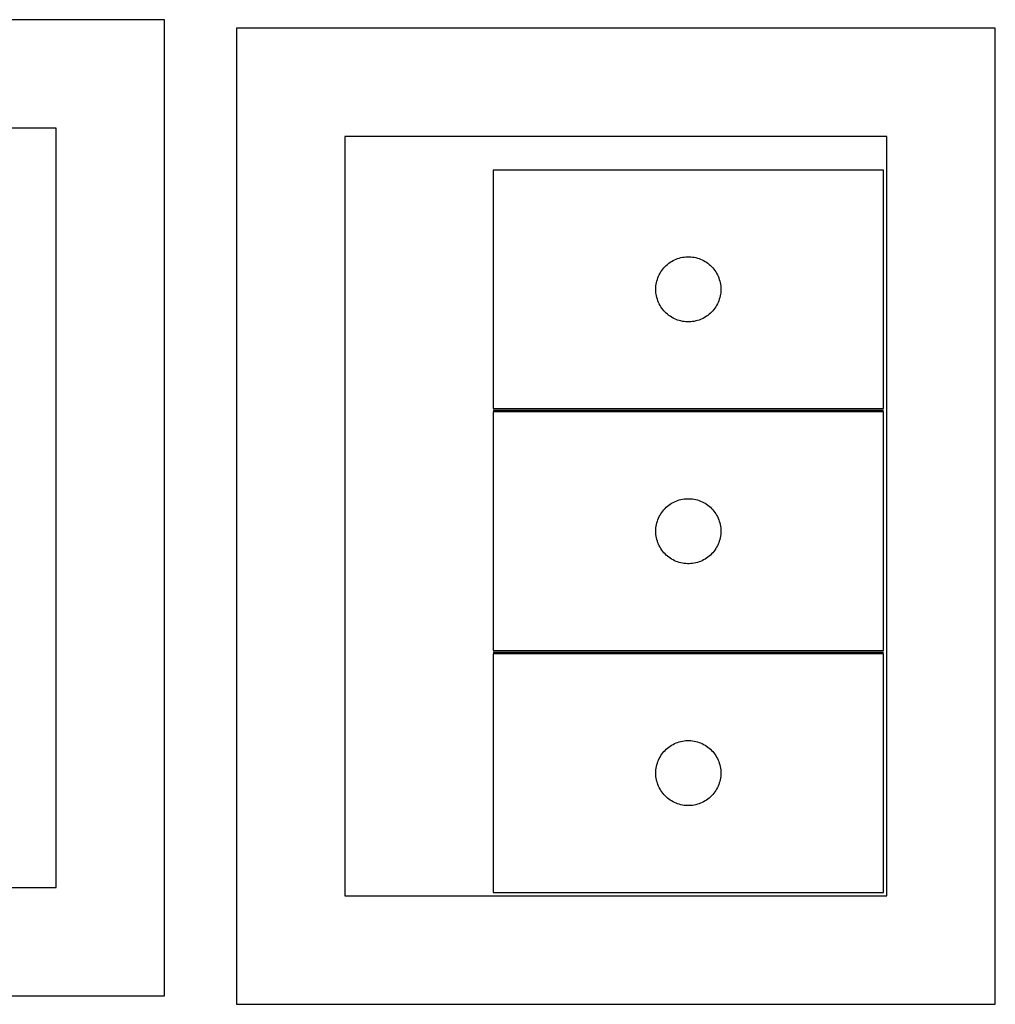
# Model space of a CAD drawing. Header units: millimetres. Extents: x 7 to 1493, y 7 to 2993.
# Tile 4 of 16: x 741 to 1191, y 639 to 1093. Entities that reach past the tile are written whole.
import ezdxf

# ---------------------------------------------------------------- set-up
doc = ezdxf.new("R2010")
doc.units = ezdxf.units.MM
doc.layers.add('COMMON', color=5, linetype='CONTINUOUS', true_color=0x0000ff)
doc.layers.add('CUT', color=7, linetype='CONTINUOUS', true_color=0x000000)

msp = doc.modelspace()

# ---------------------------------------------------------------- linework, layer by layer
at = {"layer": 'COMMON'}
for p, q in [((959.725614, 913.223179), (1139.725614, 913.223179)), ((959.725614, 801.723178), (1139.725614, 801.723178))]:
    msp.add_line(p, q, dxfattribs=at)
at = {"layer": 'CUT'}
for p, q in [((808.11986, 1093.266221), (458.11986, 1093.266221)), ((808.11986, 643.266221), (808.11986, 1093.266221)), ((1191.296341, 1089.3806), (841.296341, 1089.3806)), ((841.296341, 1089.3806), (841.296341, 639.3806)), ((1191.296341, 639.3806), (1191.296341, 1089.3806)), ((758.11986, 1043.266221), (508.11986, 1043.266221)), ((758.11986, 693.266221), (758.11986, 1043.266221)), ((1141.296341, 1039.3806), (891.296341, 1039.3806)), ((891.296341, 1039.3806), (891.296341, 689.3806)), ((1141.296341, 689.3806), (1141.296341, 1039.3806)), ((1139.725614, 1023.97318), (959.725614, 1023.97318)), ((959.725614, 1023.97318), (959.725614, 913.97318)), ((1139.725614, 913.97318), (1139.725614, 1023.97318)), ((1039.536514, 979.981461), (1040.116716, 980.491387)), ((1040.116716, 980.491387), (1040.722399, 980.970769)), ((1040.722399, 980.970769), (1041.351958, 981.418336)), ((1041.351958, 981.418336), (1042.003722, 981.8329)), ((1042.003722, 981.8329), (1042.675962, 982.213362)), ((1042.675962, 982.213362), (1043.366898, 982.558714)), ((1043.366898, 982.558714), (1044.074695, 982.86804)), ((1044.074695, 982.86804), (1044.797478, 983.140519)), ((1044.797478, 983.140519), (1045.533329, 983.375428)), ((1045.533329, 983.375428), (1046.280298, 983.572146)), ((1046.280298, 983.572146), (1047.036402, 983.73015)), ((1047.036402, 983.73015), (1047.799638, 983.849021)), ((1047.799638, 983.849021), (1048.567982, 983.928443)), ((1048.567982, 983.928443), (1049.339395, 983.968207)), ((1049.339395, 983.968207), (1050.111832, 983.968207)), ((1050.111832, 983.968207), (1050.883246, 983.928443)), ((1050.883246, 983.928443), (1051.651589, 983.849021)), ((1051.651589, 983.849021), (1052.414825, 983.73015)), ((1052.414825, 983.73015), (1053.17093, 983.572146)), ((1053.17093, 983.572146), (1053.917898, 983.375428)), ((1053.917898, 983.375428), (1054.653749, 983.140519)), ((1054.653749, 983.140519), (1055.376532, 982.86804)), ((1055.376532, 982.86804), (1056.08433, 982.558714)), ((1056.08433, 982.558714), (1056.775265, 982.213362)), ((1056.775265, 982.213362), (1057.447506, 981.8329)), ((1057.447506, 981.8329), (1058.099269, 981.418336)), ((1058.099269, 981.418336), (1058.728828, 980.970769)), ((1058.728828, 980.970769), (1059.334511, 980.491387)), ((1059.334511, 980.491387), (1059.914714, 979.981461)), ((1036.308307, 975.679587), (1036.671335, 976.361401)), ((1036.671335, 976.361401), (1037.06898, 977.023623)), ((1037.06898, 977.023623), (1037.500189, 977.664497)), ((1037.500189, 977.664497), (1037.963817, 978.282323)), ((1037.963817, 978.282323), (1038.458635, 978.875462)), ((1038.458635, 978.875462), (1038.983331, 979.442343)), ((1038.983331, 979.442343), (1039.536514, 979.981461)), ((1059.914714, 979.981461), (1060.467896, 979.442343)), ((1060.467896, 979.442343), (1060.992593, 978.875462)), ((1060.992593, 978.875462), (1061.487411, 978.282323)), ((1061.487411, 978.282323), (1061.951039, 977.664497)), ((1061.951039, 977.664497), (1062.382247, 977.023623)), ((1062.382247, 977.023623), (1062.779892, 976.361401)), ((1062.779892, 976.361401), (1063.14292, 975.679587)), ((1034.904295, 971.281539), (1035.042778, 972.041461)), ((1035.042778, 972.041461), (1035.220198, 972.793247)), ((1035.220198, 972.793247), (1035.436083, 973.534903)), ((1035.436083, 973.534903), (1035.689861, 974.264462)), ((1035.689861, 974.264462), (1035.98086, 974.979989)), ((1035.98086, 974.979989), (1036.308307, 975.679587)), ((1063.14292, 975.679587), (1063.470367, 974.979989)), ((1063.470367, 974.979989), (1063.761366, 974.264462)), ((1063.761366, 974.264462), (1064.015144, 973.534903)), ((1064.015144, 973.534903), (1064.23103, 972.793247)), ((1064.23103, 972.793247), (1064.408449, 972.041461)), ((1064.408449, 972.041461), (1064.546932, 971.281539)), ((1034.725614, 968.97318), (1034.745502, 969.745362)), ((1034.745502, 968.200999), (1034.725614, 968.97318)), ((1034.745502, 969.745362), (1034.805116, 970.515495)), ((1034.805116, 967.430865), (1034.745502, 968.200999)), ((1034.805116, 970.515495), (1034.904295, 971.281539)), ((1034.904295, 966.664822), (1034.805116, 967.430865)), ((1064.546932, 971.281539), (1064.646112, 970.515495)), ((1064.646112, 967.430865), (1064.546932, 966.664822)), ((1064.646112, 970.515495), (1064.705725, 969.745362)), ((1064.705725, 968.200999), (1064.646112, 967.430865)), ((1064.705725, 969.745362), (1064.725614, 968.97318)), ((1064.725614, 968.97318), (1064.705725, 968.200999)), ((1035.042778, 965.904899), (1034.904295, 966.664822)), ((1035.220198, 965.153114), (1035.042778, 965.904899)), ((1035.436083, 964.411458), (1035.220198, 965.153114)), ((1035.689861, 963.681899), (1035.436083, 964.411458)), ((1035.98086, 962.966372), (1035.689861, 963.681899)), ((1036.308307, 962.266773), (1035.98086, 962.966372)), ((1036.671335, 961.584959), (1036.308307, 962.266773)), ((1063.14292, 962.266773), (1062.779892, 961.584959)), ((1063.470367, 962.966372), (1063.14292, 962.266773)), ((1063.761366, 963.681899), (1063.470367, 962.966372)), ((1064.015144, 964.411458), (1063.761366, 963.681899)), ((1064.23103, 965.153114), (1064.015144, 964.411458)), ((1064.408449, 965.904899), (1064.23103, 965.153114)), ((1064.546932, 966.664822), (1064.408449, 965.904899)), ((1037.06898, 960.922737), (1036.671335, 961.584959)), ((1037.500189, 960.281864), (1037.06898, 960.922737)), ((1037.963817, 959.664038), (1037.500189, 960.281864)), ((1038.458635, 959.070899), (1037.963817, 959.664038)), ((1038.983331, 958.504018), (1038.458635, 959.070899)), ((1039.536514, 957.9649), (1038.983331, 958.504018)), ((1040.116716, 957.454974), (1039.536514, 957.9649)), ((1059.914714, 957.9649), (1059.334511, 957.454974)), ((1060.467896, 958.504018), (1059.914714, 957.9649)), ((1060.992593, 959.070899), (1060.467896, 958.504018)), ((1061.487411, 959.664038), (1060.992593, 959.070899)), ((1061.951039, 960.281864), (1061.487411, 959.664038)), ((1062.382247, 960.922737), (1061.951039, 960.281864)), ((1062.779892, 961.584959), (1062.382247, 960.922737)), ((1040.722399, 956.975592), (1040.116716, 957.454974)), ((1041.351958, 956.528025), (1040.722399, 956.975592)), ((1042.003722, 956.113461), (1041.351958, 956.528025)), ((1042.675962, 955.732998), (1042.003722, 956.113461)), ((1043.366898, 955.387646), (1042.675962, 955.732998)), ((1044.074695, 955.078321), (1043.366898, 955.387646)), ((1044.797478, 954.805842), (1044.074695, 955.078321)), ((1045.533329, 954.570932), (1044.797478, 954.805842)), ((1046.280298, 954.374215), (1045.533329, 954.570932)), ((1047.036402, 954.216211), (1046.280298, 954.374215)), ((1047.799638, 954.09734), (1047.036402, 954.216211)), ((1048.567982, 954.017917), (1047.799638, 954.09734)), ((1049.339395, 953.978153), (1048.567982, 954.017917)), ((1050.111832, 953.978153), (1049.339395, 953.978153)), ((1050.883246, 954.017917), (1050.111832, 953.978153)), ((1051.651589, 954.09734), (1050.883246, 954.017917)), ((1052.414825, 954.216211), (1051.651589, 954.09734)), ((1053.17093, 954.374215), (1052.414825, 954.216211)), ((1053.917898, 954.570932), (1053.17093, 954.374215)), ((1054.653749, 954.805842), (1053.917898, 954.570932)), ((1055.376532, 955.078321), (1054.653749, 954.805842)), ((1056.08433, 955.387646), (1055.376532, 955.078321)), ((1056.775265, 955.732998), (1056.08433, 955.387646)), ((1057.447506, 956.113461), (1056.775265, 955.732998)), ((1058.099269, 956.528025), (1057.447506, 956.113461)), ((1058.728828, 956.975592), (1058.099269, 956.528025)), ((1059.334511, 957.454974), (1058.728828, 956.975592)), ((959.725614, 913.97318), (1139.725614, 913.97318)), ((1139.725614, 912.473179), (959.725614, 912.473179)), ((959.725614, 912.473179), (959.725614, 802.473179)), ((1139.725614, 802.473179), (1139.725614, 912.473179)), ((1044.074695, 871.368039), (1044.797478, 871.640518)), ((1044.797478, 871.640518), (1045.533329, 871.875427)), ((1045.533329, 871.875427), (1046.280298, 872.072145)), ((1046.280298, 872.072145), (1047.036402, 872.230149)), ((1047.036402, 872.230149), (1047.799638, 872.34902)), ((1047.799638, 872.34902), (1048.567982, 872.428442)), ((1048.567982, 872.428442), (1049.339395, 872.468206)), ((1049.339395, 872.468206), (1050.111832, 872.468206)), ((1050.111832, 872.468206), (1050.883246, 872.428442)), ((1050.883246, 872.428442), (1051.651589, 872.34902)), ((1051.651589, 872.34902), (1052.414825, 872.230149)), ((1052.414825, 872.230149), (1053.17093, 872.072145)), ((1053.17093, 872.072145), (1053.917898, 871.875427)), ((1053.917898, 871.875427), (1054.653749, 871.640518)), ((1054.653749, 871.640518), (1055.376532, 871.368039)), ((1037.963817, 866.782322), (1038.458635, 867.375461)), ((1038.458635, 867.375461), (1038.983331, 867.942342)), ((1038.983331, 867.942342), (1039.536514, 868.48146)), ((1039.536514, 868.48146), (1040.116716, 868.991386)), ((1040.116716, 868.991386), (1040.722399, 869.470768)), ((1040.722399, 869.470768), (1041.351958, 869.918335)), ((1041.351958, 869.918335), (1042.003722, 870.332899)), ((1042.003722, 870.332899), (1042.675962, 870.713361)), ((1042.675962, 870.713361), (1043.366898, 871.058713)), ((1043.366898, 871.058713), (1044.074695, 871.368039)), ((1055.376532, 871.368039), (1056.08433, 871.058713)), ((1056.08433, 871.058713), (1056.775265, 870.713361)), ((1056.775265, 870.713361), (1057.447506, 870.332899)), ((1057.447506, 870.332899), (1058.099269, 869.918335)), ((1058.099269, 869.918335), (1058.728828, 869.470768)), ((1058.728828, 869.470768), (1059.334511, 868.991386)), ((1059.334511, 868.991386), (1059.914714, 868.48146)), ((1059.914714, 868.48146), (1060.467896, 867.942342)), ((1060.467896, 867.942342), (1060.992593, 867.375461)), ((1060.992593, 867.375461), (1061.487411, 866.782322)), ((1035.436083, 862.034902), (1035.689861, 862.764461)), ((1035.689861, 862.764461), (1035.98086, 863.479988)), ((1035.98086, 863.479988), (1036.308307, 864.179586)), ((1036.308307, 864.179586), (1036.671335, 864.8614)), ((1036.671335, 864.8614), (1037.06898, 865.523622)), ((1037.06898, 865.523622), (1037.500189, 866.164496)), ((1037.500189, 866.164496), (1037.963817, 866.782322)), ((1061.487411, 866.782322), (1061.951039, 866.164496)), ((1061.951039, 866.164496), (1062.382247, 865.523622)), ((1062.382247, 865.523622), (1062.779892, 864.8614)), ((1062.779892, 864.8614), (1063.14292, 864.179586)), ((1063.14292, 864.179586), (1063.470367, 863.479988)), ((1063.470367, 863.479988), (1063.761366, 862.764461)), ((1063.761366, 862.764461), (1064.015144, 862.034902)), ((1034.725614, 857.473179), (1034.745502, 858.245361)), ((1034.745502, 858.245361), (1034.805116, 859.015494)), ((1034.805116, 859.015494), (1034.904295, 859.781538)), ((1034.904295, 859.781538), (1035.042778, 860.54146)), ((1035.042778, 860.54146), (1035.220198, 861.293246)), ((1035.220198, 861.293246), (1035.436083, 862.034902)), ((1064.015144, 862.034902), (1064.23103, 861.293246)), ((1064.23103, 861.293246), (1064.408449, 860.54146)), ((1064.408449, 860.54146), (1064.546932, 859.781538)), ((1064.546932, 859.781538), (1064.646112, 859.015494)), ((1064.646112, 859.015494), (1064.705725, 858.245361)), ((1064.705725, 858.245361), (1064.725614, 857.473179)), ((1034.745502, 856.700998), (1034.725614, 857.473179)), ((1034.805116, 855.930864), (1034.745502, 856.700998)), ((1034.904295, 855.164821), (1034.805116, 855.930864)), ((1035.042778, 854.404898), (1034.904295, 855.164821)), ((1035.220198, 853.653113), (1035.042778, 854.404898)), ((1035.436083, 852.911457), (1035.220198, 853.653113)), ((1064.23103, 853.653113), (1064.015144, 852.911457)), ((1064.408449, 854.404898), (1064.23103, 853.653113)), ((1064.546932, 855.164821), (1064.408449, 854.404898)), ((1064.646112, 855.930864), (1064.546932, 855.164821)), ((1064.705725, 856.700998), (1064.646112, 855.930864)), ((1064.725614, 857.473179), (1064.705725, 856.700998)), ((1035.689861, 852.181898), (1035.436083, 852.911457)), ((1035.98086, 851.466371), (1035.689861, 852.181898)), ((1036.308307, 850.766772), (1035.98086, 851.466371)), ((1036.671335, 850.084958), (1036.308307, 850.766772)), ((1037.06898, 849.422736), (1036.671335, 850.084958)), ((1037.500189, 848.781863), (1037.06898, 849.422736)), ((1037.963817, 848.164037), (1037.500189, 848.781863)), ((1061.951039, 848.781863), (1061.487411, 848.164037)), ((1062.382247, 849.422736), (1061.951039, 848.781863)), ((1062.779892, 850.084958), (1062.382247, 849.422736)), ((1063.14292, 850.766772), (1062.779892, 850.084958)), ((1063.470367, 851.466371), (1063.14292, 850.766772)), ((1063.761366, 852.181898), (1063.470367, 851.466371)), ((1064.015144, 852.911457), (1063.761366, 852.181898)), ((1038.458635, 847.570898), (1037.963817, 848.164037)), ((1038.983331, 847.004017), (1038.458635, 847.570898)), ((1039.536514, 846.464899), (1038.983331, 847.004017)), ((1040.116716, 845.954973), (1039.536514, 846.464899)), ((1040.722399, 845.475591), (1040.116716, 845.954973)), ((1041.351958, 845.028024), (1040.722399, 845.475591)), ((1042.003722, 844.61346), (1041.351958, 845.028024)), ((1042.675962, 844.232997), (1042.003722, 844.61346)), ((1043.366898, 843.887645), (1042.675962, 844.232997)), ((1056.775265, 844.232997), (1056.08433, 843.887645)), ((1057.447506, 844.61346), (1056.775265, 844.232997)), ((1058.099269, 845.028024), (1057.447506, 844.61346)), ((1058.728828, 845.475591), (1058.099269, 845.028024)), ((1059.334511, 845.954973), (1058.728828, 845.475591)), ((1059.914714, 846.464899), (1059.334511, 845.954973)), ((1060.467896, 847.004017), (1059.914714, 846.464899)), ((1060.992593, 847.570898), (1060.467896, 847.004017)), ((1061.487411, 848.164037), (1060.992593, 847.570898)), ((1044.074695, 843.57832), (1043.366898, 843.887645)), ((1044.797478, 843.305841), (1044.074695, 843.57832)), ((1045.533329, 843.070931), (1044.797478, 843.305841)), ((1046.280298, 842.874214), (1045.533329, 843.070931)), ((1047.036402, 842.71621), (1046.280298, 842.874214)), ((1047.799638, 842.597339), (1047.036402, 842.71621)), ((1048.567982, 842.517916), (1047.799638, 842.597339)), ((1049.339395, 842.478152), (1048.567982, 842.517916)), ((1050.111832, 842.478152), (1049.339395, 842.478152)), ((1050.883246, 842.517916), (1050.111832, 842.478152)), ((1051.651589, 842.597339), (1050.883246, 842.517916)), ((1052.414825, 842.71621), (1051.651589, 842.597339)), ((1053.17093, 842.874214), (1052.414825, 842.71621)), ((1053.917898, 843.070931), (1053.17093, 842.874214)), ((1054.653749, 843.305841), (1053.917898, 843.070931)), ((1055.376532, 843.57832), (1054.653749, 843.305841)), ((1056.08433, 843.887645), (1055.376532, 843.57832)), ((959.725614, 802.473179), (1139.725614, 802.473179)), ((1139.725614, 800.973178), (959.725614, 800.973178)), ((959.725614, 800.973178), (959.725614, 690.973178)), ((1139.725614, 690.973178), (1139.725614, 800.973178)), ((1040.722399, 757.970767), (1041.351958, 758.418334)), ((1041.351958, 758.418334), (1042.003722, 758.832898)), ((1042.003722, 758.832898), (1042.675962, 759.21336)), ((1042.675962, 759.21336), (1043.366898, 759.558712)), ((1043.366898, 759.558712), (1044.074695, 759.868038)), ((1044.074695, 759.868038), (1044.797478, 760.140517)), ((1044.797478, 760.140517), (1045.533329, 760.375426)), ((1045.533329, 760.375426), (1046.280298, 760.572144)), ((1046.280298, 760.572144), (1047.036402, 760.730148)), ((1047.036402, 760.730148), (1047.799638, 760.849019)), ((1047.799638, 760.849019), (1048.567982, 760.928441)), ((1048.567982, 760.928441), (1049.339395, 760.968205)), ((1049.339395, 760.968205), (1050.111832, 760.968205)), ((1050.111832, 760.968205), (1050.883246, 760.928441)), ((1050.883246, 760.928441), (1051.651589, 760.849019)), ((1051.651589, 760.849019), (1052.414825, 760.730148)), ((1052.414825, 760.730148), (1053.17093, 760.572144)), ((1053.17093, 760.572144), (1053.917898, 760.375426)), ((1053.917898, 760.375426), (1054.653749, 760.140517)), ((1054.653749, 760.140517), (1055.376532, 759.868038)), ((1055.376532, 759.868038), (1056.08433, 759.558712)), ((1056.08433, 759.558712), (1056.775265, 759.21336)), ((1056.775265, 759.21336), (1057.447506, 758.832898)), ((1057.447506, 758.832898), (1058.099269, 758.418334)), ((1058.099269, 758.418334), (1058.728828, 757.970767)), ((1036.671335, 753.361399), (1037.06898, 754.023621)), ((1037.06898, 754.023621), (1037.500189, 754.664495)), ((1037.500189, 754.664495), (1037.963817, 755.282321)), ((1037.963817, 755.282321), (1038.458635, 755.87546)), ((1038.458635, 755.87546), (1038.983331, 756.442341)), ((1038.983331, 756.442341), (1039.536514, 756.981459)), ((1039.536514, 756.981459), (1040.116716, 757.491385)), ((1040.116716, 757.491385), (1040.722399, 757.970767)), ((1058.728828, 757.970767), (1059.334511, 757.491385)), ((1059.334511, 757.491385), (1059.914714, 756.981459)), ((1059.914714, 756.981459), (1060.467896, 756.442341)), ((1060.467896, 756.442341), (1060.992593, 755.87546)), ((1060.992593, 755.87546), (1061.487411, 755.282321)), ((1061.487411, 755.282321), (1061.951039, 754.664495)), ((1061.951039, 754.664495), (1062.382247, 754.023621)), ((1062.382247, 754.023621), (1062.779892, 753.361399)), ((1034.904295, 748.281537), (1035.042778, 749.041459)), ((1035.042778, 749.041459), (1035.220198, 749.793245)), ((1035.220198, 749.793245), (1035.436083, 750.534901)), ((1035.436083, 750.534901), (1035.689861, 751.26446)), ((1035.689861, 751.26446), (1035.98086, 751.979987)), ((1035.98086, 751.979987), (1036.308307, 752.679585)), ((1036.308307, 752.679585), (1036.671335, 753.361399)), ((1062.779892, 753.361399), (1063.14292, 752.679585)), ((1063.14292, 752.679585), (1063.470367, 751.979987)), ((1063.470367, 751.979987), (1063.761366, 751.26446)), ((1063.761366, 751.26446), (1064.015144, 750.534901)), ((1064.015144, 750.534901), (1064.23103, 749.793245)), ((1064.23103, 749.793245), (1064.408449, 749.041459)), ((1064.408449, 749.041459), (1064.546932, 748.281537)), ((1034.725614, 745.973178), (1034.745502, 746.74536)), ((1034.745502, 745.200997), (1034.725614, 745.973178)), ((1034.745502, 746.74536), (1034.805116, 747.515493)), ((1034.805116, 744.430863), (1034.745502, 745.200997)), ((1034.805116, 747.515493), (1034.904295, 748.281537)), ((1034.904295, 743.66482), (1034.805116, 744.430863)), ((1064.546932, 748.281537), (1064.646112, 747.515493)), ((1064.646112, 744.430863), (1064.546932, 743.66482)), ((1064.646112, 747.515493), (1064.705725, 746.74536)), ((1064.705725, 745.200997), (1064.646112, 744.430863)), ((1064.705725, 746.74536), (1064.725614, 745.973178)), ((1064.725614, 745.973178), (1064.705725, 745.200997)), ((1035.042778, 742.904897), (1034.904295, 743.66482)), ((1035.220198, 742.153112), (1035.042778, 742.904897)), ((1035.436083, 741.411456), (1035.220198, 742.153112)), ((1035.689861, 740.681897), (1035.436083, 741.411456)), ((1035.98086, 739.96637), (1035.689861, 740.681897)), ((1036.308307, 739.266771), (1035.98086, 739.96637)), ((1063.470367, 739.96637), (1063.14292, 739.266771)), ((1063.761366, 740.681897), (1063.470367, 739.96637)), ((1064.015144, 741.411456), (1063.761366, 740.681897)), ((1064.23103, 742.153112), (1064.015144, 741.411456)), ((1064.408449, 742.904897), (1064.23103, 742.153112)), ((1064.546932, 743.66482), (1064.408449, 742.904897)), ((1036.671335, 738.584957), (1036.308307, 739.266771)), ((1037.06898, 737.922735), (1036.671335, 738.584957)), ((1037.500189, 737.281862), (1037.06898, 737.922735)), ((1037.963817, 736.664036), (1037.500189, 737.281862)), ((1038.458635, 736.070897), (1037.963817, 736.664036)), ((1038.983331, 735.504016), (1038.458635, 736.070897)), ((1039.536514, 734.964898), (1038.983331, 735.504016)), ((1060.467896, 735.504016), (1059.914714, 734.964898)), ((1060.992593, 736.070897), (1060.467896, 735.504016)), ((1061.487411, 736.664036), (1060.992593, 736.070897)), ((1061.951039, 737.281862), (1061.487411, 736.664036)), ((1062.382247, 737.922735), (1061.951039, 737.281862)), ((1062.779892, 738.584957), (1062.382247, 737.922735)), ((1063.14292, 739.266771), (1062.779892, 738.584957)), ((1040.116716, 734.454972), (1039.536514, 734.964898)), ((1040.722399, 733.97559), (1040.116716, 734.454972)), ((1041.351958, 733.528023), (1040.722399, 733.97559)), ((1042.003722, 733.113459), (1041.351958, 733.528023)), ((1042.675962, 732.732996), (1042.003722, 733.113459)), ((1043.366898, 732.387644), (1042.675962, 732.732996)), ((1044.074695, 732.078319), (1043.366898, 732.387644)), ((1044.797478, 731.80584), (1044.074695, 732.078319)), ((1045.533329, 731.57093), (1044.797478, 731.80584)), ((1046.280298, 731.374213), (1045.533329, 731.57093)), ((1047.036402, 731.216209), (1046.280298, 731.374213)), ((1047.799638, 731.097338), (1047.036402, 731.216209)), ((1048.567982, 731.017915), (1047.799638, 731.097338)), ((1049.339395, 730.978151), (1048.567982, 731.017915)), ((1050.111832, 730.978151), (1049.339395, 730.978151)), ((1050.883246, 731.017915), (1050.111832, 730.978151)), ((1051.651589, 731.097338), (1050.883246, 731.017915)), ((1052.414825, 731.216209), (1051.651589, 731.097338)), ((1053.17093, 731.374213), (1052.414825, 731.216209)), ((1053.917898, 731.57093), (1053.17093, 731.374213)), ((1054.653749, 731.80584), (1053.917898, 731.57093)), ((1055.376532, 732.078319), (1054.653749, 731.80584)), ((1056.08433, 732.387644), (1055.376532, 732.078319)), ((1056.775265, 732.732996), (1056.08433, 732.387644)), ((1057.447506, 733.113459), (1056.775265, 732.732996)), ((1058.099269, 733.528023), (1057.447506, 733.113459)), ((1058.728828, 733.97559), (1058.099269, 733.528023)), ((1059.334511, 734.454972), (1058.728828, 733.97559)), ((1059.914714, 734.964898), (1059.334511, 734.454972)), ((508.11986, 693.266221), (758.11986, 693.266221)), ((959.725614, 690.973178), (1139.725614, 690.973178)), ((891.296341, 689.3806), (1141.296341, 689.3806)), ((458.11986, 643.266221), (808.11986, 643.266221)), ((841.296341, 639.3806), (1191.296341, 639.3806))]:
    msp.add_line(p, q, dxfattribs=at)

doc.saveas('drawing.dxf')
